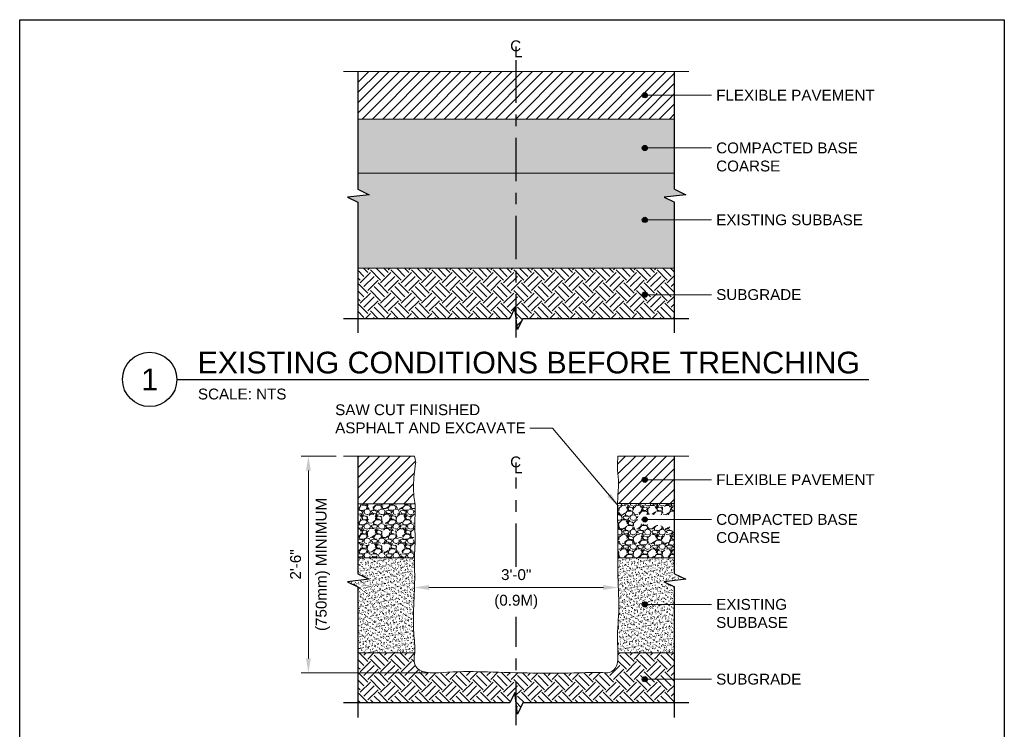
# Model space of a CAD drawing. Header units: inches. Extents: x 0 to 21.3, y 0 to 11.
# Tile 2 of 3: x 0 to 8.5, y 4.9 to 11. Entities that reach past the tile are written whole.
import ezdxf
from ezdxf.enums import TextEntityAlignment as Align

# ---------------------------------------------------------------- set-up
doc = ezdxf.new("R2010")
doc.units = ezdxf.units.IN
doc.header["$LTSCALE"] = 0.5
doc.header["$MEASUREMENT"] = 0
doc.header["$PDSIZE"] = 2
doc.linetypes.add('CENTER2', pattern=[1.125, 0.75, -0.125, 0.125, -0.125])
doc.layers.get('0').update_dxf_attribs({"linetype": 'CONTINUOUS'})
doc.layers.get('DEFPOINTS').update_dxf_attribs({"linetype": 'CONTINUOUS'})
doc.layers.add('C-PVMT-ASPH', color=8, linetype='CONTINUOUS', lineweight=18)
doc.layers.add('G-ANNO-PATT', color=8, linetype='CONTINUOUS', lineweight=18)
for name, color, linetype in [('G-ANNO-DIMS', 7, 'CONTINUOUS'), ('G-ANNO-SYMB', 6, 'CONTINUOUS'), ('G-ANNO-TEXT', 7, 'CONTINUOUS'), ('G-ANNO-TEXT @ 1', 7, 'CONTINUOUS'), ('G-ANNO-TTLB', 7, 'CONTINUOUS')]:
    doc.layers.add(name, color=color, linetype=linetype)
doc.styles.add('01-E-BLDG-1_1', font='arial.ttf', dxfattribs={"height": 0.09375})
doc.styles.add('ARIAL', font='arial.ttf')
doc.dimstyles.new('01-E-BLDG-1_1', dxfattribs={"dimtxt": 0.09375, "dimasz": 0.125, "dimexe": 0.0625, "dimexo": 0.0625, "dimgap": 0.0625, "dimtad": 1, "dimdec": 4, "dimzin": 3, "dimdsep": 46, "dimlunit": 4, "dimtxsty": '01-E-BLDG-1_1', "dimcen": 0.0625, "dimclrd": 1, "dimclre": 1, "dimclrt": 256, "dimazin": 0, "dimtfac": 1, "dimtdec": 4, "dimtmove": 1, "dimatfit": 3, "dimfxl": 1, "dimfrac": 2, "dimtolj": 1, "dimtzin": 3, "dimlwd": 0, "dimlwe": 0, "dimarcsym": 0})
pattern_1 = [(228.012787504, (0.09, 0.125), (-1.000000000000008, -1.125), [0.016817, -1.664886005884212]), (184.969740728, (0.07875, 0.1125), (1.499999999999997, 0.1250000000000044), [0.0288585, -2.85699059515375]), (132.510447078, (0.05, 0.11), (1.250000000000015, -1.374999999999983), [0.0203485, -2.014504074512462]), (267.273689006, (0.00125, 0.07875), (0.125000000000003, 2.500000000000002), [0.02627975, -2.601694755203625]), (292.833654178, (0, 0.0525), (-0.6249999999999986, 1.500000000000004), [0.025769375, -2.551171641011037]), (357.273689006, (0.01, 0.02875), (-2.500000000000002, 0.1250000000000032), [0.02627975, -2.601694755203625]), (37.6942404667, (0.03625, 0.0275), (-1.625, -1.249999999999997), [0.034753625, -3.4406060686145]), (72.2553283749, (0.06375, 0.04875), (0.8750000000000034, 2.75), [0.03281099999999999, -3.248290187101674]), (121.429565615, (0.07375, 0.08), (-1.000000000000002, 1.624999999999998), [0.02636875, -2.610509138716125]), (175.236358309, (0.06, 0.1025), (1.374999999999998, -0.1250000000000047), [0.030104, -1.475095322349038]), (222.397437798, (0.03, 0.105), (-1.499999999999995, -1.374999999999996), [0.038931, -3.854171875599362]), (138.814074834, (0.125, 0.0775), (-0.8750000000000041, 0.75), [0.013287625, -1.315480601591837]), (171.46923439, (0.115, 0.08625), (1.625, -0.2499999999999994), [0.025279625, -2.502688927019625]), (225, (0.09, 0.09), (-1.387778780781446e-17, -0.1249999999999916), [0.017677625, -0.1590990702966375]), (203.198590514, (0.08125, 0.105), (0.6249999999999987, 0.2499999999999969), [0.00951975, -0.9424518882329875]), (291.801409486, (0.0725, 0.10125), (-0.1249999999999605, 0.3750000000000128), [0.013462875, -0.6596827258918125]), (30.96375653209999, (0.0775, 0.08875), (0.3750000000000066, 0.2499999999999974), [0.021866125, -0.7070028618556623]), (161.565051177, (0.09625, 0.1), (0.2500000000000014, -0.1249999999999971), [0.015811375, -0.3794733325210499]), (16.389540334, (0, 0.10125), (1.249999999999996, 0.3750000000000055), [0.02215, -2.192855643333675]), (70.3461759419, (0.02125, 0.1075), (-0.5000000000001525, -1.375000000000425), [0.018582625, -1.839675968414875]), (293.198590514, (0.09625, 0.125), (-0.2499999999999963, 0.6249999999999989), [0.019039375, -0.9329322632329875]), (343.610459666, (0.10375, 0.1075), (-1.249999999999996, 0.3750000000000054), [0.02215, -2.192855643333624]), (339.44395478, (0, 0.02375), (-0.6250000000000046, 0.2500000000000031), [0.02136, -1.046640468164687]), (294.775140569, (0.02, 0.01625), (-0.6250000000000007, 1.375), [0.01789725, -1.7718303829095]), (66.8014094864, (0.0975, 0), (0.2499999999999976, 0.6249999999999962), [0.019039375, -0.9329322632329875]), (17.3540246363, (0.105, 0.0175), (-1.624999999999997, -0.4999999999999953), [0.020953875, -2.07442795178]), (69.44395478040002, (0.03625, 0), (-0.2500000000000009, -0.6249999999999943), [0.01068, -1.057320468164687]), (101.309932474, (0.09, 0), (-0.1249999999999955, 0.5000000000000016), [0.00637375, -0.6310036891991]), (165.963756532, (0.08875, 0.00625), (0.3749999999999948, -0.1250000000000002), [0.025769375, -0.4896188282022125]), (186.009005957, (0.06375, 0.0125), (1.250000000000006, 0.1249999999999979), [0.02388125, -2.36424039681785]), (303.690067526, (0.0775, 0.0775), (-0.1249999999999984, 0.2499999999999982), [0.01802775, -0.432666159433]), (353.157226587, (0.0875, 0.0625), (2.125000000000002, -0.2500000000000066), [0.03147425, -3.115945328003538]), (60.9453959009, (0.11875, 0.05875), (-0.4999999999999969, -0.8749999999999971), [0.0128695, -1.274084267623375]), (90, (0.125, 0.07), (-0.125, 0.125), [0.0075, -0.1175]), (120.256437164, (0.06125, 0.01625), (0.5000000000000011, -0.875000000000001), [0.0173655, -1.719189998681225]), (48.01278750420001, (0.0525, 0.03125), (1, 1.124999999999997), [0.033634, -1.648069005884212]), (0, (0.075, 0.05625), (0.125, 0.125), [0.0325, -0.0925]), (325.3048464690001, (0.1075, 0.05625), (1.250000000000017, -0.8749999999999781), [0.01976425, -1.95665928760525]), (254.054604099, (0.12375, 0.045), (-0.1250000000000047, -0.5000000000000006), [0.01820025, -0.8918134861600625]), (207.645975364, (0.11875, 0.0275), (-2.374999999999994, -1.250000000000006), [0.029633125, -2.933684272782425]), (175.42607874, (0.0925, 0.01375), (-1.624999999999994, 0.1250000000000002), [0.031349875, -3.103634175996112])]
pattern_2 = [(44.99999999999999, (0, 0), (4.163336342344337e-17, 0.1767766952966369), [0.125, -0.125]), (44.99999999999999, (-0.03314563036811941, 0.03314563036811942), (4.163336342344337e-17, 0.1767766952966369), [0.125, -0.125]), (44.99999999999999, (-0.06629126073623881, 0.06629126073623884), (4.163336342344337e-17, 0.1767766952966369), [0.125, -0.125]), (135, (-0.06629126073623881, 0.08838834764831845), (-0.1767766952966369, 5.551115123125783e-17), [0.125, -0.125]), (135, (-0.03314563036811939, 0.1215339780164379), (-0.1767766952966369, 5.551115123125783e-17), [0.125, -0.125]), (135, (2.775557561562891e-17, 0.1546796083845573), (-0.1767766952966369, 5.551115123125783e-17), [0.125, -0.125])]
pattern_3 = [(45, (0, 0.8533740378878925), (-0.04419417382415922, 0.04419417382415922), [])]

# ---------------------------------------------------------------- blocks, each defined once
blk = doc.blocks.new('*U3')
at = {"color": 0, "linetype": 'Continuous', "lineweight": 30}
blk.add_line((0.2343750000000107, -1.06581410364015e-14), (6.209102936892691, -1.06581410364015e-14), dxfattribs=at)
blk.add_circle((0, 0), 0.234375, dxfattribs=at)
at = {"color": 0, "style": 'ARIAL', "flags": 4}
blk.add_attdef('TITLE', text='', height=0.1875, dxfattribs=at).set_placement((0.4133877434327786, -0.004328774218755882), align=Align.BOTTOM_LEFT)
blk.add_attdef('ID', text='', height=0.1875, dxfattribs=at).set_placement((0, 0), align=Align.MIDDLE_CENTER)
blk.add_attdef('SCALE', text='', height=0.0703125, dxfattribs=at).set_placement((0.4166650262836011, -0.07898187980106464), align=Align.TOP_LEFT)
blk = doc.blocks.new('CNTLIN')
at = {"color": 0, "linetype": 'Continuous', "style": 'ARIAL'}
for s, p in [('C', (0, 0)), ('L', (0.02213075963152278, -0.05155752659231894))]:
    blk.add_text(s, height=0.09375, dxfattribs=at).set_placement(p, align=Align.MIDDLE_CENTER)
blk = doc.blocks.new('BREAK')
at = {"color": 0, "linetype": 'Continuous', "flags": 128}
blk.add_lwpolyline([(0, 0), (0.046625, 0.097375), (0.069125, -0.090125), (0.112375, 0)], dxfattribs=at)
blk = doc.blocks.new('*D6')
at = {"layer": 'DEFPOINTS', "color": 0, "transparency": 16777216}
for p in [(2.794728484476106, 7.232082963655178), (2.492507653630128, 5.361025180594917), (3.589082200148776, 5.361025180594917, 9670.024890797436)]:
    blk.add_point(p, dxfattribs=at)
at = {"layer": 'G-ANNO-DIMS', "color": 1, "lineweight": 0, "transparency": 16777216}
for p, q in [((2.732228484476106, 7.232082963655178), (2.430007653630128, 7.232082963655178)), ((2.492507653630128, 7.107082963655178), (2.492507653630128, 5.486025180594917)), ((3.526582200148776, 5.361025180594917), (2.430007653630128, 5.361025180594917))]:
    blk.add_line(p, q, dxfattribs=at)
at = {"layer": 'G-ANNO-DIMS', "color": 1, "transparency": 16777216}
for points in [[(2.471674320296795, 7.107082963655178), (2.513340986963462, 7.107082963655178), (2.492507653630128, 7.232082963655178)], [(2.471674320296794, 5.486025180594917), (2.513340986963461, 5.486025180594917), (2.492507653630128, 5.361025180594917)]]:
    blk.add_solid(points, dxfattribs=at)
at = {"layer": 'G-ANNO-DIMS', "transparency": 16777216, "char_height": 0.09375, "attachment_point": 5, "rotation": 90, "style": '01-E-BLDG-1_1'}
for s, insert in [('\\A1;(750mm) MINIMUM', (2.61646314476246, 6.296554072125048)), ('\\A1;2\'-6"', (2.382141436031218, 6.296554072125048))]:
    blk.add_mtext(s, dxfattribs=dict(at, insert=insert))
blk = doc.blocks.new('*D7')
at = {"layer": 'DEFPOINTS', "color": 0, "transparency": 16777216}
for p in [(5.164807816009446, 6.097720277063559), (3.40749269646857, 5.407510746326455, 9670.024890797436), (5.164807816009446, 5.419955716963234)]:
    blk.add_point(p, dxfattribs=at)
at = {"layer": 'G-ANNO-DIMS', "color": 1, "lineweight": 0, "transparency": 16777216}
blk.add_line((3.53249269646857, 6.097720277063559), (5.039807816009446, 6.097720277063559), dxfattribs=at)
at = {"layer": 'G-ANNO-DIMS', "color": 1, "transparency": 16777216}
for points in [[(3.53249269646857, 6.118553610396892), (3.53249269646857, 6.076886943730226), (3.40749269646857, 6.097720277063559)], [(5.039807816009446, 6.118553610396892), (5.039807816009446, 6.076886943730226), (5.164807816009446, 6.097720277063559)]]:
    blk.add_solid(points, dxfattribs=at)
at = {"layer": 'G-ANNO-DIMS', "transparency": 16777216, "char_height": 0.09375, "attachment_point": 5, "style": '01-E-BLDG-1_1'}
for s, insert in [('\\A1;3\'-0"', (4.286150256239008, 6.208118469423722)), ('\\A1;(0.9M)', (4.286150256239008, 5.973764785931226))]:
    blk.add_mtext(s, dxfattribs=dict(at, insert=insert))
blk = doc.blocks.new('G-TDT1')
at = {"linetype": 'ByBlock', "lineweight": -2}
h = blk.add_hatch(color=256, dxfattribs=at)
edge = h.paths.add_edge_path()
edge.add_arc((0, 0), 0.02220729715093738, 0, 360)
at = {"color": 0, "linetype": 'ByBlock', "lineweight": -2}
blk.add_circle((0, 0), 0.02220729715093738, dxfattribs=at)

msp = doc.modelspace()

# ---------------------------------------------------------------- hatches: boundary and pattern name
at = {"layer": 'C-PVMT-ASPH'}
h = msp.add_hatch(dxfattribs=at)
h.set_pattern_fill('ANSI31', color=256, scale=0.5, style=0)
h.set_pattern_definition([(45, (0, 0.1140670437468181), (-0.04419417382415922, 0.04419417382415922), [])])
h.paths.add_polyline_path([(2.919728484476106, 10.55231663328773), (2.919728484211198, 10.14227643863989), (5.652572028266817, 10.14227643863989), (5.652572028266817, 10.55231663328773)])
h = msp.add_hatch(dxfattribs=at)
h.set_pattern_fill('ANSI31', color=256, scale=0.5, style=0)
h.set_pattern_definition(pattern_3)
edge = h.paths.add_edge_path()
edge.add_line((2.919728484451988, 7.232082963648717), (2.919728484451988, 6.82134504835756))
edge.add_line((2.919728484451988, 6.82134504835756), (3.407492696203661, 6.82134504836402))
edge.add_arc((4.114337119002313, 6.953710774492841), 0.719131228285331, 174.1060624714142, 190.606530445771, ccw=False)
edge.add_arc((0.8100723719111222, 7.392331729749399), 2.614506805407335, 351.979943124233, 354.1360528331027)
edge.add_arc((2.849793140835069, 7.221167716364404), 0.5692500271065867, 350.296048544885, 355.8885573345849)
edge.add_arc((3.246829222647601, 7.173911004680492), 0.1708705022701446, 2.161092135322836, 19.90397065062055)
edge.add_line((3.407492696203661, 7.232082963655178), (2.919728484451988, 7.232082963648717))
h = msp.add_hatch(dxfattribs=at)
h.set_pattern_fill('ANSI31', color=256, scale=0.5, style=0)
h.set_pattern_definition(pattern_3)
edge = h.paths.add_edge_path()
edge.add_line((5.65257202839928, 6.822042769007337), (5.652572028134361, 7.232082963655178))
edge.add_line((5.652572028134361, 7.232082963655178), (5.164807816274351, 7.232082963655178))
edge.add_arc((6.285298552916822, 7.131730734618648), 1.124975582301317, 174.8821892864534, 179.4428059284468)
edge.add_line((5.16037616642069, 7.142670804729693), (5.163135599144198, 7.099905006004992))
edge.add_arc((2.04543751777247, 6.800075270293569), 3.132082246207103, 4.155970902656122, 5.493254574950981, ccw=False)
edge.add_arc((2.792044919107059, 7.03619639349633), 2.377256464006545, 356.08804824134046, 359.7798664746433, ccw=False)
edge.add_line((5.163762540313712, 6.874011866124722), (5.161458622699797, 6.822042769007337))
edge.add_line((5.161458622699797, 6.822042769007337), (5.65257202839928, 6.822042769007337))
at = {"layer": 'G-ANNO-PATT'}
h = msp.add_hatch(dxfattribs=at)
h.set_pattern_fill('GRAVEL', color=256, scale=0.125)
h.set_pattern_definition(pattern_1)
h.paths.add_polyline_path([(2.919728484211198, 10.14227643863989), (2.919728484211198, 9.6743567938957), (5.652572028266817, 9.6743567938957), (5.652572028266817, 10.14227643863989)])
h = msp.add_hatch(dxfattribs=at)
h.set_pattern_fill('AR-SAND', color=256, scale=0.03125, style=0)
h.set_pattern_definition([(37.50000000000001, (0, 0.1140670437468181), (-0.001968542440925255, 0.06021324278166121), [0, -0.0475, 0, -0.053125, 0, -0.05078125]), (7.499999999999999, (0, 0.1140670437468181), (0.05530552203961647, 0.08819206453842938), [0, -0.025625, 0, -0.0428125, 0, -0.01640625]), (327.5, (-0.0384375, 0.1140670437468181), (0.09731693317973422, 0.0001768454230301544), [0, -0.015625, 0, -0.05625, 0, -0.0734375]), (317.5, (-0.0384375, 0.1140670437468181), (0.09394145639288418, 0.02742736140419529), [0, -0.0078125, 0, -0.036875, 0, -0.0421875])])
h.paths.add_polyline_path([(2.919728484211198, 9.6743567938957), (2.919728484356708, 9.535615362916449), (3.017103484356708, 9.488990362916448), (2.829603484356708, 9.46649036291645), (2.919728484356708, 9.423240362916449), (2.919728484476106, 8.854276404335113), (5.652572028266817, 8.854276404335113), (5.652572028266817, 9.42324036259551), (5.562447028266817, 9.466490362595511), (5.749947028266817, 9.48899036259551), (5.652572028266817, 9.535615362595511), (5.652572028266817, 9.6743567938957)])
h = msp.add_hatch(dxfattribs=at)
h.set_pattern_fill('EARTH', color=256, scale=0.5, angle=44.99999999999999)
h.set_pattern_definition(pattern_2)
h.paths.add_polyline_path([(2.919728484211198, 8.854276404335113), (2.919728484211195, 8.421544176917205), (4.231650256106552, 8.421544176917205), (4.274900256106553, 8.511669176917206), (4.297400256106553, 8.324169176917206), (4.344025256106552, 8.421544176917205), (5.652572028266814, 8.421544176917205), (5.652572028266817, 8.854276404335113)])
h = msp.add_hatch(dxfattribs=at)
h.set_pattern_fill('GRAVEL', color=256, scale=0.125)
h.set_pattern_definition(pattern_1)
edge = h.paths.add_edge_path()
edge.add_line((2.919728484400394, 6.82134504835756), (2.919728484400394, 6.353425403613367))
edge.add_line((2.919728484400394, 6.353425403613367), (3.407492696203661, 6.353425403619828))
edge.add_arc((5.449491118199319, 6.323505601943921), 2.042217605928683, 177.1646485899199, 179.1605499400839, ccw=False)
edge.add_line((3.409773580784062, 6.424525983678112), (3.412054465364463, 6.495626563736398))
edge.add_line((3.412054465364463, 6.495626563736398), (3.410977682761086, 6.587775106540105))
edge.add_arc((6.366718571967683, 6.624544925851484), 2.955969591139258, 178.2047075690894, 180.7127305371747, ccw=False)
edge.add_line((3.41219995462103, 6.717151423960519), (3.413255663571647, 6.769248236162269))
edge.add_arc((3.035775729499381, 6.783529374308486), 0.3777499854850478, 357.8333712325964, 365.7453711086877)
edge.add_line((3.411628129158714, 6.82134504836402), (2.919728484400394, 6.82134504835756))
h = msp.add_hatch(dxfattribs=at)
h.set_pattern_fill('GRAVEL', color=256, scale=0.125)
h.set_pattern_definition([(228.012787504, (0.1367817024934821, 4.075540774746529), (-1.000000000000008, -1.125), [0.016817, -1.664886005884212]), (184.969740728, (0.1255317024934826, 4.063040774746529), (1.499999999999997, 0.1250000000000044), [0.0288585, -2.85699059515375]), (132.510447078, (0.09678170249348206, 4.06054077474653), (1.250000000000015, -1.374999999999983), [0.0203485, -2.014504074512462]), (267.273689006, (0.04803170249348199, 4.02929077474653), (0.125000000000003, 2.500000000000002), [0.02627974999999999, -2.601694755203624]), (292.833654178, (0.04678170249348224, 4.00304077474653), (-0.6249999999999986, 1.500000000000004), [0.02576937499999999, -2.551171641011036]), (357.273689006, (0.05678170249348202, 3.979290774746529), (-2.500000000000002, 0.1250000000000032), [0.02627974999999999, -2.601694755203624]), (37.6942404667, (0.08303170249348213, 3.978040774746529), (-1.625, -1.249999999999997), [0.034753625, -3.4406060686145]), (72.2553283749, (0.110531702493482, 3.999290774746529), (0.8750000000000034, 2.75), [0.03281099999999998, -3.248290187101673]), (121.429565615, (0.1205317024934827, 4.030540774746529), (-1.000000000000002, 1.624999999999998), [0.02636875, -2.610509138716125]), (175.236358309, (0.1067817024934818, 4.053040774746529), (1.374999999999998, -0.1250000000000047), [0.030104, -1.475095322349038]), (222.397437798, (0.07678170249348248, 4.055540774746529), (-1.499999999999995, -1.374999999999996), [0.038931, -3.854171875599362]), (138.814074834, (0.1717817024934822, 4.028040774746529), (-0.8750000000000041, 0.75), [0.01328762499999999, -1.315480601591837]), (171.46923439, (0.1617817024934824, 4.03679077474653), (1.625, -0.2499999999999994), [0.025279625, -2.502688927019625]), (225, (0.1367817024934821, 4.040540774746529), (-1.387778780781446e-17, -0.1249999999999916), [0.017677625, -0.1590990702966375]), (203.198590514, (0.1280317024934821, 4.055540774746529), (0.6249999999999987, 0.2499999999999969), [0.00951975, -0.9424518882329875]), (291.801409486, (0.119281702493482, 4.051790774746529), (-0.1249999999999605, 0.3750000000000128), [0.013462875, -0.6596827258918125]), (30.96375653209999, (0.1242817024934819, 4.039290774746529), (0.3750000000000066, 0.2499999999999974), [0.021866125, -0.7070028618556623]), (161.565051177, (0.1430317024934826, 4.05054077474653), (0.2500000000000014, -0.1249999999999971), [0.01581137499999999, -0.3794733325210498]), (16.389540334, (0.04678170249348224, 4.051790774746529), (1.249999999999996, 0.3750000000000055), [0.02215, -2.192855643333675]), (70.3461759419, (0.06803170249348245, 4.058040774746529), (-0.5000000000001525, -1.375000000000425), [0.018582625, -1.839675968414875]), (293.198590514, (0.1430317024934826, 4.075540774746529), (-0.2499999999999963, 0.6249999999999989), [0.019039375, -0.9329322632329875]), (343.610459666, (0.150531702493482, 4.058040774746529), (-1.249999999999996, 0.3750000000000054), [0.02214999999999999, -2.192855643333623]), (339.44395478, (0.04678170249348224, 3.974290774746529), (-0.6250000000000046, 0.2500000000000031), [0.02135999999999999, -1.046640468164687]), (294.775140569, (0.06678170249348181, 3.966790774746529), (-0.6250000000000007, 1.375), [0.01789725, -1.7718303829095]), (66.8014094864, (0.1442817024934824, 3.950540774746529), (0.2499999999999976, 0.6249999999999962), [0.019039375, -0.9329322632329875]), (17.3540246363, (0.1517817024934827, 3.968040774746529), (-1.624999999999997, -0.4999999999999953), [0.020953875, -2.07442795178]), (69.44395478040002, (0.08303170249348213, 3.950540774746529), (-0.2500000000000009, -0.6249999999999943), [0.01068, -1.057320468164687]), (101.309932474, (0.1367817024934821, 3.950540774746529), (-0.1249999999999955, 0.5000000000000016), [0.00637375, -0.6310036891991]), (165.963756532, (0.1355317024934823, 3.956790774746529), (0.3749999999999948, -0.1250000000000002), [0.025769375, -0.4896188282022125]), (186.009005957, (0.110531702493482, 3.963040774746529), (1.250000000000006, 0.1249999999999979), [0.02388125, -2.36424039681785]), (303.690067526, (0.1242817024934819, 4.028040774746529), (-0.1249999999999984, 0.2499999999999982), [0.01802774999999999, -0.4326661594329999]), (353.157226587, (0.1342817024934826, 4.013040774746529), (2.125000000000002, -0.2500000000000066), [0.03147425, -3.115945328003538]), (60.9453959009, (0.1655317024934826, 4.009290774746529), (-0.4999999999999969, -0.8749999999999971), [0.0128695, -1.274084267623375]), (90, (0.1717817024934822, 4.020540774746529), (-0.125, 0.125), [0.0075, -0.1175]), (120.256437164, (0.1080317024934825, 3.966790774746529), (0.5000000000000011, -0.875000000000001), [0.0173655, -1.719189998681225]), (48.01278750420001, (0.09928170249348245, 3.981790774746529), (1, 1.124999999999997), [0.033634, -1.648069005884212]), (0, (0.1217817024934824, 4.006790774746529), (0.125, 0.125), [0.0325, -0.0925]), (325.3048464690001, (0.1542817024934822, 4.006790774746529), (1.250000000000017, -0.8749999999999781), [0.01976424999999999, -1.956659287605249]), (254.054604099, (0.1705317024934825, 3.995540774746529), (-0.1250000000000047, -0.5000000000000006), [0.01820025, -0.8918134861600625]), (207.645975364, (0.1655317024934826, 3.978040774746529), (-2.374999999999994, -1.250000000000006), [0.029633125, -2.933684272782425]), (175.42607874, (0.1392817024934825, 3.964290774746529), (-1.624999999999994, 0.1250000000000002), [0.031349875, -3.103634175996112])])
h.paths.add_polyline_path([(5.652572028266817, 6.353425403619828), (5.652572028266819, 6.617859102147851), (5.332963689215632, 6.650573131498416), (5.339362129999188, 6.729263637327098), (5.652572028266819, 6.723383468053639), (5.652572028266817, 6.821577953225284), (5.161270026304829, 6.822042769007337), (5.163986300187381, 6.587802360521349), (5.163689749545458, 6.353425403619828)])
h = msp.add_hatch(dxfattribs=at)
h.set_pattern_fill('AR-SAND', color=256, scale=0.0195257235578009, angle=-20.32594615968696, style=0)
h.set_pattern_definition([(42.82186907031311, (2.54472545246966, 5.686986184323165), (-0.004714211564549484, 0.03734636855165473), [0, -0.02967909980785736, 0, -0.03319373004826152, 0, -0.03172930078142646]), (12.82186907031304, (2.54472545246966, 5.686986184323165), (0.0292962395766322, 0.05807201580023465), [0, -0.0160110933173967, 0, -0.02675024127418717, 0, -0.01025100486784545]), (332.821869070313, (2.520812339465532, 5.68475862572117), (0.06053351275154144, 0.005749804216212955), [0, -0.009762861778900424, 0, -0.03514630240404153, 0, -0.04588545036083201]), (322.821869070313, (2.520812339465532, 5.68475862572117), (0.05685428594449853, 0.0225075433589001), [0, -0.004881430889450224, 0, -0.02304035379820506, 0, -0.02635972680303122])])
h.paths.add_polyline_path([(2.91972848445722, 6.353425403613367), (3.407685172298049, 6.353425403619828), (3.408236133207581, 6.296238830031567), (3.409777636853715, 6.23539018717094), (3.410001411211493, 6.168115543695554), (3.40729713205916, 6.06073676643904), (3.404140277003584, 5.985901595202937), (3.399776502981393, 5.882283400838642), (3.398433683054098, 5.811787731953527), (3.399848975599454, 5.740534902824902), (3.40283492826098, 5.694182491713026), (3.40736667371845, 5.644790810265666), (3.410270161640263, 5.608263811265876), (3.411595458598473, 5.572406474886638), (3.410350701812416, 5.53696121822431), (3.410036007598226, 5.533345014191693), (2.919728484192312, 5.533345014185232), (2.919728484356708, 6.103006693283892), (2.829603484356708, 6.146256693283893), (3.017103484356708, 6.168756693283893), (2.919728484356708, 6.215381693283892)])
h = msp.add_hatch(dxfattribs=at)
h.set_pattern_fill('AR-SAND', color=256, scale=0.0195257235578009, angle=-20.32594615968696, style=0)
h.set_pattern_definition([(42.82186907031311, (4.843909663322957, 5.687419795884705), (-0.004714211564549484, 0.03734636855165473), [0, -0.02967909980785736, 0, -0.03319373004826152, 0, -0.03172930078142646]), (12.82186907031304, (4.843909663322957, 5.687419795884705), (0.0292962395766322, 0.05807201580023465), [0, -0.0160110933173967, 0, -0.02675024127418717, 0, -0.01025100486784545]), (332.821869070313, (4.819996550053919, 5.685192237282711), (0.06053351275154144, 0.005749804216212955), [0, -0.009762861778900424, 0, -0.03514630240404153, 0, -0.04588545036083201]), (322.821869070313, (4.819996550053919, 5.685192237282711), (0.05685428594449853, 0.0225075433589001), [0, -0.004881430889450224, 0, -0.02304035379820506, 0, -0.02635972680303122])])
h.paths.add_polyline_path([(5.163689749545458, 6.353425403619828), (5.652572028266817, 6.353425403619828), (5.652572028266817, 6.215381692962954), (5.749947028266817, 6.168756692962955), (5.562447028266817, 6.146256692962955), (5.652572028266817, 6.103006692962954), (5.652572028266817, 5.533345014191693), (5.164801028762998, 5.533345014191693), (5.16426260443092, 5.552884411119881), (5.162129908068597, 5.607182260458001), (5.161093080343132, 5.64397657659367), (5.161503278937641, 5.697589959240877), (5.162656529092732, 5.729141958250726), (5.164440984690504, 5.764193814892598), (5.167039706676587, 5.808232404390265), (5.171498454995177, 5.897864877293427), (5.172231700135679, 5.9536804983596), (5.170911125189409, 6.018955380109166), (5.168615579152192, 6.076048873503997), (5.163582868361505, 6.197430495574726), (5.162828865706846, 6.295256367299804)])
h = msp.add_hatch(dxfattribs=at)
h.set_pattern_fill('EARTH', color=256, scale=0.5, angle=44.99999999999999)
h.set_pattern_definition(pattern_2)
edge = h.paths.add_edge_path()
edge.add_line((5.652572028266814, 5.10061278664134), (5.652572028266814, 5.533345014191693))
edge.add_line((5.652572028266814, 5.533345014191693), (5.164807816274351, 5.533345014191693))
edge.add_arc((4.51306214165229, 5.503471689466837), 0.6524299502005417, -4.110271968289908, 2.624364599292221, ccw=False)
edge.add_arc((5.054283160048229, 5.467573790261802), 0.1100684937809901, 318.99058755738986, 354.3345953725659, ccw=False)
edge.add_arc((5.061848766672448, 5.452808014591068), 0.09487178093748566, 285.8397444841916, 322.7242145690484, ccw=False)
edge.add_arc((5.050420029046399, 5.913352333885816), 0.5530745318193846, 264.9234173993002, 273.86949802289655, ccw=False)
edge.add_arc((4.946070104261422, 4.376791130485), 0.9872124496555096, 86.78243193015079, 93.87279449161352)
edge.add_arc((4.603232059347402, 13.31997456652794), 7.963015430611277, 270.770680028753, 271.9874363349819, ccw=False)
edge.add_arc((4.582111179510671, 16.00174530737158), 10.64483816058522, 268.3827130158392, 270.69019995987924, ccw=False)
edge.add_arc((2.848104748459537, -40.44695980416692), 45.83053389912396, 88.2075011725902, 88.60829373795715)
edge.add_arc((3.876941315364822, 2.055212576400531), 3.315913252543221, 88.54372062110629, 95.17426548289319)
edge.add_arc((3.581554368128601, 5.793342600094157), 0.4357444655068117, 253.2039659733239, 269.51879880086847, ccw=False)
edge.add_arc((3.511037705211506, 5.469364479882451), 0.1084020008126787, 183.1343223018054, 239.2664352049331, ccw=False)
edge.add_arc((3.633065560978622, 5.475594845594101), 0.2305884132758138, 165.4960370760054, 183.0222427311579, ccw=False)
edge.add_line((3.409825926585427, 5.533345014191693), (2.919728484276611, 5.533345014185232))
edge.add_line((2.919728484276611, 5.533345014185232), (2.919728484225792, 5.100612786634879))
edge.add_line((2.919728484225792, 5.100612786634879), (4.231650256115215, 5.100612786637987))
edge.add_line((4.231650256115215, 5.100612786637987), (4.274900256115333, 5.19073778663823))
edge.add_line((4.274900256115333, 5.19073778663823), (4.297400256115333, 5.00323778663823))
edge.add_line((4.297400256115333, 5.00323778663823), (4.344025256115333, 5.100612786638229))
edge.add_line((4.344025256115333, 5.100612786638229), (5.652572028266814, 5.10061278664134))

# ---------------------------------------------------------------- linework, layer by layer
at = {"layer": 'C-PVMT-ASPH'}
for p, q in [((5.777572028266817, 10.55231663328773), (2.794728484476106, 10.55231663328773)), ((2.794728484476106, 7.232082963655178), (3.407492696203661, 7.232082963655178)), ((5.164807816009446, 7.232082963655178), (5.777572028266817, 7.232082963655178))]:
    msp.add_line(p, q, dxfattribs=at)
at = {"layer": 'G-ANNO-DIMS', "linetype": 'CENTER2'}
for p, q in [((4.286150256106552, 8.256293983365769), (4.286150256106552, 10.65192819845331)), ((4.286150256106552, 6.276330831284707), (4.286150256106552, 7.04671451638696)), ((4.286150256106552, 4.909112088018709), (4.286150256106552, 5.845051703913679))]:
    msp.add_line(p, q, dxfattribs=at)
at = {"layer": 'G-ANNO-PATT'}
for p, q in [((2.919728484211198, 10.14227643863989), (5.652572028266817, 10.14227643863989)), ((2.919728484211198, 9.6743567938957), (5.652572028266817, 9.6743567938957)), ((2.919728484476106, 8.854276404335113), (5.652572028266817, 8.854276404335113)), ((3.407492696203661, 6.82134504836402), (2.91972848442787, 6.821345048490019)), ((5.161458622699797, 6.822042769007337), (5.652572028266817, 6.821577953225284)), ((3.407492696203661, 6.353425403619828), (2.919728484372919, 6.35342540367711)), ((5.163689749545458, 6.353425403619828), (5.652572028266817, 6.353425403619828)), ((3.407492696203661, 5.533345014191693), (2.919728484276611, 5.533345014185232)), ((5.164801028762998, 5.533345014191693), (5.652572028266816, 5.533345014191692))]:
    msp.add_line(p, q, dxfattribs=at)
msp.add_open_spline([(5.164807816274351, 7.232082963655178, 9670.024890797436), (5.162122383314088, 7.201307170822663, 9670.024890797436), (5.156061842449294, 7.131851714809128, 9670.024890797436), (5.174615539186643, 7.018161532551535, 9670.024890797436), (5.159186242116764, 6.861897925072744, 9670.024890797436), (5.161435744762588, 6.661147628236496, 9670.024890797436), (5.166968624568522, 6.441543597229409, 9670.024890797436), (5.158427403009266, 6.189878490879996, 9670.024890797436), (5.182278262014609, 5.931850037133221, 9670.024890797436), (5.153849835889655, 5.683447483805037, 9670.024890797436), (5.168295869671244, 5.518842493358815, 9670.024890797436), (5.159990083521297, 5.414137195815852, 9670.024890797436), (5.101413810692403, 5.355920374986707, 9670.024890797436), (4.984261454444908, 5.367967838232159, 9670.024890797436), (4.639386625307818, 5.349556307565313, 9670.024890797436), (4.162084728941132, 5.365928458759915, 9670.024890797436), (3.74446740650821, 5.376437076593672, 9670.024890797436), (3.43951509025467, 5.343982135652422, 9670.024890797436), (3.399026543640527, 5.46333844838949, 9670.024890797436), (3.418282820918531, 5.568918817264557, 9670.024890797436), (3.392362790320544, 5.738736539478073, 9670.024890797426), (3.403845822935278, 5.973057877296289, 9670.024890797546), (3.413039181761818, 6.189512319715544, 9670.024890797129), (3.404758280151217, 6.368068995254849, 9670.024890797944), (3.416429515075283, 6.490514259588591, 9670.024890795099), (3.410489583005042, 6.613129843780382, 9670.02489080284), (3.411818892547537, 6.714210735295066, 9670.024890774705), (3.416468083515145, 6.806930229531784, 9670.024890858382), (3.395015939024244, 6.921820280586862, 9670.02489051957), (3.401020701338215, 7.041574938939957, 9670.024893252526), (3.414857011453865, 7.147314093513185, 9670.0248874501), (3.42066843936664, 7.191725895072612, 9670.024893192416), (3.407492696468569, 7.232082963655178, 9670.024890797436)], degree=3, knots=[0, 0, 0, 0, 1.183033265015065, 2.669894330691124, 4.385105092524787, 7.185112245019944, 10.38122225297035, 12.82141816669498, 16.85044810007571, 20.30235818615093, 22.35367945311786, 23.21184670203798, 24.26468443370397, 25.06691206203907, 27.56970959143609, 37.75846538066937, 42.29382097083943, 45.77147228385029, 47.01895872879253, 47.79277520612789, 49.98558885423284, 53.45119577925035, 56.83728579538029, 58.29199378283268, 60.31041265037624, 61.54635594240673, 63.00089276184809, 64.19792936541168, 65.09358545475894, 67.47132894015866, 68.75495263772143, 69.1937755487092, 69.1937755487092, 69.1937755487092, 69.1937755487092], dxfattribs=at)
at = {"layer": 'G-ANNO-SYMB'}
for p, q in [((2.919728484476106, 10.55231663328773), (2.919728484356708, 9.535615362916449)), ((5.652572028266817, 9.535615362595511), (5.652572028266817, 10.55231663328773)), ((2.919728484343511, 9.423240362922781), (2.919728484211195, 8.296544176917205)), ((5.652572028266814, 8.296544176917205), (5.652572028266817, 9.42324036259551)), ((2.794728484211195, 8.421544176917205), (4.231650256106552, 8.421544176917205)), ((4.344025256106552, 8.421544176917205), (5.777572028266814, 8.421544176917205)), ((2.919728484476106, 7.232082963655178), (2.919728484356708, 6.215381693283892)), ((5.652572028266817, 6.215381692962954), (5.652572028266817, 7.232082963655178)), ((2.919728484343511, 6.103006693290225), (2.919728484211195, 4.976310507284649)), ((5.652572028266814, 4.976310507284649), (5.652572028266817, 6.103006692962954)), ((4.231650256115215, 5.100612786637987), (2.794728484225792, 5.100612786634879)), ((5.777572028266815, 5.10061278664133), (4.344025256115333, 5.100612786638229))]:
    msp.add_line(p, q, dxfattribs=at)
at = {"layer": 'G-ANNO-TTLB'}
msp.add_lwpolyline([(0, 10.9999989), (8.49999915, 10.9999989), (8.49999915, 0), (0, 0)], close=True, dxfattribs=at)

# ---------------------------------------------------------------- block references
at = {"layer": 'G-ANNO-SYMB'}
for p, rotation in [((2.919728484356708, 9.535615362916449), 270), ((5.652572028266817, 9.535615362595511), 270), ((4.344025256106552, 8.421544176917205), 180), ((2.919728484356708, 6.215381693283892), 270), ((5.652572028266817, 6.215381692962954), 270), ((4.344025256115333, 5.10061278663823), 180)]:
    msp.add_blockref('BREAK', p, dxfattribs=dict(at, rotation=rotation))
at = {"layer": 'G-ANNO-TEXT'}
for p in [(5.396688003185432, 10.34776214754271), (5.396688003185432, 9.892199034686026), (5.396688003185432, 9.271559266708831), (5.396688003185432, 8.625837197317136), (5.396688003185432, 7.027528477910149), (5.396688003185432, 6.684726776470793), (5.396688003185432, 5.951325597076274), (5.396688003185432, 5.305603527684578)]:
    msp.add_blockref('G-TDT1', p, dxfattribs=at)
at = {"layer": 'G-ANNO-TEXT @ 1'}
for p in [(4.281780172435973, 10.77425819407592), (4.281780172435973, 7.182090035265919)]:
    msp.add_blockref('CNTLIN', p, dxfattribs=at)
ref = msp.add_blockref('*U3', (1.122029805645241, 7.894013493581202), dxfattribs=at)
ref.add_attrib('SCALE', 'SCALE: NTS', dxfattribs={"layer": '0', "color": 0, "height": 0.09375, "style": '01-E-BLDG-1_1'}).set_placement((1.538694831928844, 7.815031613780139), align=Align.TOP_LEFT)
ref.add_attrib('TITLE', 'EXISTING CONDITIONS BEFORE TRENCHING', dxfattribs={"layer": '0', "color": 0, "height": 0.1875, "style": 'ARIAL'}).set_placement((1.535417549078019, 7.889684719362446), align=Align.BOTTOM_LEFT)
ref.add_attrib('ID', '1', dxfattribs={"layer": '0', "color": 0, "height": 0.1875, "style": 'ARIAL'}).set_placement((1.122029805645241, 7.894013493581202), align=Align.MIDDLE_CENTER)

# ---------------------------------------------------------------- texts
at = {"layer": 'G-ANNO-TEXT', "char_height": 0.09375, "attachment_point": 1, "rotation": 359.99999999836, "style": '01-E-BLDG-1_1'}
for s, insert, width in [('FLEXIBLE PAVEMENT', (6.012743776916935, 10.39541354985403), 1.38682987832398), ('COMPACTED BASE COARSE', (6.012743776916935, 9.93985043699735), 1.354844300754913), ('EXISTING SUBBASE', (6.012743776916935, 9.319210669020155), 1.28252887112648), ('SUBGRADE', (6.012743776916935, 8.67348859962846), 0.7373229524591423), ('\\A1;SAW CUT FINISHED ASPHALT AND EXCAVATE', (2.723742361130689, 7.679291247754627), 1.770469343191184), ('FLEXIBLE PAVEMENT', (6.012743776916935, 7.075179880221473), 1.38682987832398), ('COMPACTED BASE COARSE', (6.012743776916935, 6.732378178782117), 1.354844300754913), ('EXISTING SUBBASE', (6.012743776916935, 5.998976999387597), 0.7373229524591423), ('SUBGRADE', (6.012743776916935, 5.353254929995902), 0.7373229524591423)]:
    msp.add_mtext(s, dxfattribs=dict(at, insert=insert, width=width))

# ---------------------------------------------------------------- dimensions: what is measured, and where the dimension line sits
at = {"layer": 'G-ANNO-DIMS'}
dim = msp.add_linear_dim(base=(2.492507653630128, 5.361025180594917), p1=(2.794728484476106, 7.232082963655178), p2=(3.589082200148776, 5.361025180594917, 9670.024890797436), angle=90, text='2\'-6"\\X(750mm) MINIMUM', dimstyle='01-E-BLDG-1_1', dxfattribs=at)
dim.commit()
dim.dimension.update_dxf_attribs({"geometry": '*D6', "text_midpoint": (2.492507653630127, 6.296554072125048)})
dim = msp.add_linear_dim(base=(5.164807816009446, 6.097720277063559), p1=(3.40749269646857, 5.407510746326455, 9670.024890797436), p2=(5.164807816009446, 5.419955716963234), text='3\'-0"\\X(0.9M)', dimstyle='01-E-BLDG-1_1', override={"dimse1": 1, "dimse2": 1}, dxfattribs=at)
dim.commit()
dim.dimension.update_dxf_attribs({"geometry": '*D7', "text_midpoint": (4.286150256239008, 6.097720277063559)})

# ---------------------------------------------------------------- leaders
at = {"layer": 'G-ANNO-TEXT'}
for points in [[(5.396688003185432, 10.34776214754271), (5.973317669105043, 10.34776214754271)], [(5.396688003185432, 9.892199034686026), (5.973317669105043, 9.892199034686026)], [(5.396688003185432, 9.271559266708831), (5.973317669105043, 9.271559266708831)], [(5.396688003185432, 8.625837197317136), (5.973317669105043, 8.625837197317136)], [(5.396688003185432, 7.027528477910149), (5.973317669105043, 7.027528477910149)], [(5.396688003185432, 6.684726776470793), (5.973317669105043, 6.684726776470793)], [(5.396688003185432, 5.951325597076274), (5.973317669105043, 5.951325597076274)], [(5.396688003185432, 5.305603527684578), (5.973317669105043, 5.305603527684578)]]:
    msp.add_leader(points, dimstyle='01-E-BLDG-1_1', override={"dimldrblk": 'None'}, dxfattribs=at)
msp.add_leader([(5.169227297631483, 6.800049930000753), (4.600563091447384, 7.472973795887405), (4.402906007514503, 7.472973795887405)], dimstyle='01-E-BLDG-1_1', dxfattribs=at)

doc.saveas('drawing.dxf')
